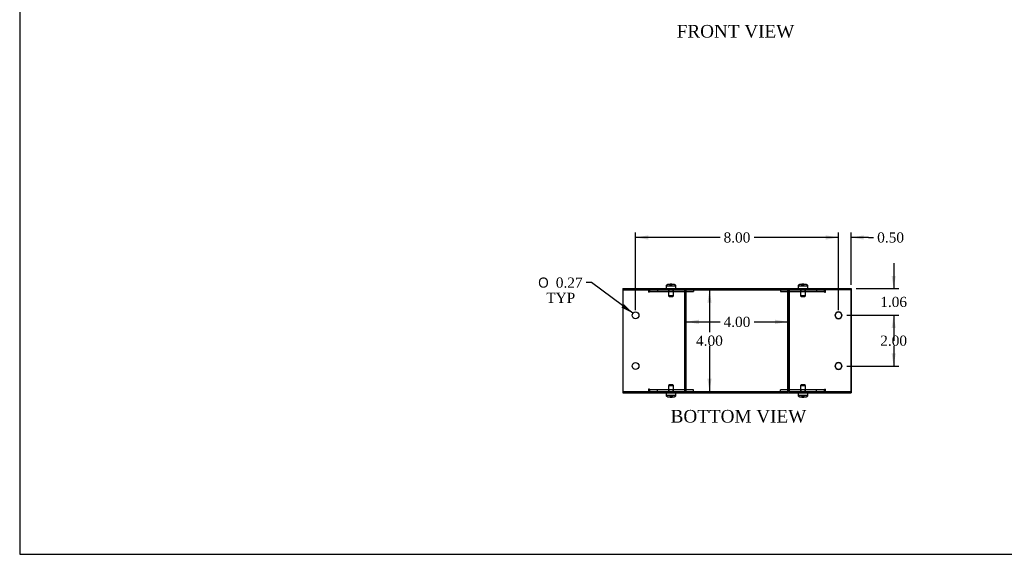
# Model space of a CAD drawing. Header units: inches. Extents: x 0.2 to 77.9, y -0.5 to 51.8.
# Tile 1 of 7: x 0.2 to 39.1, y 0.1 to 21.2. Entities that reach past the tile are written whole.
import ezdxf
from ezdxf.enums import TextEntityAlignment as Align
from ezdxf.lldxf.tags import DXFTag

# ---------------------------------------------------------------- set-up
doc = ezdxf.new("R2010")
doc.units = ezdxf.units.IN
doc.header["$MEASUREMENT"] = 0
for name, color, linetype in [('COM55579-2', 7, 'Continuous'), ('COM55580-2', 7, 'Continuous'), ('Default', 7, 'Continuous'), ('SCS19491', 7, 'Continuous')]:
    doc.layers.add(name, color=color, linetype=linetype)
doc.styles.add('SEACAD_Solid_Edge_ANSI1_Symbols', font='txt')
doc.styles.add('SEACAD_Times_New_Roman', font='times.ttf')
tags = doc.linetypes.add('HIDDEN2', pattern=[0.1875, 0.125, -0.0625]).pattern_tags.tags
tags[6:7] = [DXFTag(74, 4), DXFTag(75, 0), DXFTag(340, '0'), DXFTag(46, 0.0), DXFTag(50, 0.0), DXFTag(44, 0.0), DXFTag(45, 0.0)]
tags[4:5] = [DXFTag(74, 4), DXFTag(75, 0), DXFTag(340, '0'), DXFTag(46, 0.0), DXFTag(50, 0.0), DXFTag(44, 0.0), DXFTag(45, 0.0)]
doc.dimstyles.new('HAMMOND_(STH_-_66x44)', dxfattribs={"dimtxt": 0.4, "dimasz": 0.5, "dimexe": 0.2, "dimexo": 0.2, "dimgap": 0.1, "dimtad": 0, "dimtih": 1, "dimtoh": 1, "dimzin": 0, "dimdsep": 46, "dimtxsty": 'SEACAD_Times_New_Roman', "dimblk1": '_SE_FILLED', "dimblk2": '_SE_FILLED', "dimsah": 1, "dimcen": 0.2, "dimadec": 0, "dimazin": 0, "dimtfac": 0.8, "dimtofl": 0, "dimtmove": 0, "dimatfit": 3, "dimfxl": 1, "dimtolj": 1, "dimtzin": 0, "dimarcsym": 0})

# ---------------------------------------------------------------- blocks, each defined once
blk = doc.blocks.new('SE2')
at = {"layer": 'COM55579-2', "color": 7, "linetype": 'Continuous'}
for p, q in [((24.023, 10.558), (25.023, 10.558)), ((24.023, 10.558), (24.023, 10.501)), ((24.023, 10.501), (25.012, 10.501)), ((25.023, 10.558), (26.466, 10.558)), ((25.023, 10.558), (25.023, 10.501)), ((25.027, 10.501), (26.461, 10.501)), ((26.466, 10.558), (30.58, 10.558)), ((26.466, 10.558), (26.466, 10.501)), ((26.466, 10.501), (30.523, 10.501)), ((30.58, 10.558), (30.58, 10.501)), ((30.58, 10.558), (32.023, 10.558)), ((30.588, 10.501), (32.013, 10.501)), ((32.023, 10.558), (32.023, 10.501)), ((32.023, 10.558), (33.023, 10.558)), ((33.023, 10.558), (33.023, 10.501)), ((24.023, 6.501), (25.012, 6.501)), ((24.023, 6.501), (24.023, 6.444)), ((24.023, 6.444), (25.023, 6.444)), ((25.023, 6.501), (25.023, 6.444)), ((25.023, 6.444), (26.466, 6.444)), ((25.027, 6.501), (26.461, 6.501)), ((26.466, 6.501), (30.523, 6.501)), ((26.466, 6.501), (26.466, 6.444)), ((26.466, 6.444), (30.58, 6.444)), ((30.58, 6.501), (30.58, 6.444)), ((30.58, 6.444), (32.023, 6.444)), ((30.588, 6.501), (32.013, 6.501)), ((32.023, 6.501), (32.023, 6.444)), ((32.023, 6.444), (33.023, 6.444)), ((33.023, 6.501), (33.023, 6.444))]:
    blk.add_line(p, q, dxfattribs=at)
at = {"layer": 'COM55579-2', "color": 7, "linetype": 'HIDDEN2'}
for p, q in [((24.39, 10.558), (24.39, 10.501)), ((24.656, 10.501), (24.656, 10.558)), ((25.796, 10.558), (25.796, 10.501)), ((26.046, 10.501), (26.046, 10.558)), ((27.333, 10.558), (27.333, 10.501)), ((27.599, 10.501), (27.599, 10.558)), ((29.447, 10.558), (29.447, 10.501)), ((29.713, 10.501), (29.713, 10.558)), ((30.999, 10.558), (30.999, 10.501)), ((31.249, 10.501), (31.249, 10.558)), ((32.39, 10.558), (32.39, 10.501)), ((32.656, 10.501), (32.656, 10.558)), ((24.39, 6.501), (24.39, 6.444)), ((24.656, 6.444), (24.656, 6.501)), ((25.796, 6.501), (25.796, 6.444)), ((26.046, 6.444), (26.046, 6.501)), ((27.333, 6.501), (27.333, 6.444)), ((27.599, 6.444), (27.599, 6.501)), ((29.447, 6.501), (29.447, 6.444)), ((29.713, 6.444), (29.713, 6.501)), ((30.999, 6.501), (30.999, 6.444)), ((31.249, 6.444), (31.249, 6.501)), ((32.39, 6.501), (32.39, 6.444)), ((32.656, 6.444), (32.656, 6.501))]:
    blk.add_line(p, q, dxfattribs=at)
at = {"layer": 'COM55580-2', "color": 7, "linetype": 'Continuous'}
for p, q in [((25.012, 10.501), (24.023, 10.501)), ((24.023, 10.501), (24.023, 6.501)), ((25.027, 10.501), (25.012, 10.501)), ((25.032, 10.501), (25.032, 10.415)), ((25.072, 10.501), (25.072, 10.496)), ((26.457, 10.501), (26.457, 10.415)), ((26.465, 10.501), (26.461, 10.501)), ((26.465, 10.501), (26.466, 10.501)), ((26.465, 6.501), (26.465, 10.501)), ((26.522, 6.501), (26.522, 10.501)), ((26.81, 10.501), (26.81, 10.444)), ((30.235, 10.501), (30.235, 10.444)), ((30.523, 10.501), (30.523, 6.501)), ((30.58, 10.501), (30.523, 10.501)), ((30.58, 10.501), (30.58, 6.501)), ((30.588, 10.501), (30.58, 10.501)), ((30.588, 10.415), (30.588, 10.501)), ((31.973, 10.496), (31.973, 10.501)), ((32.034, 10.501), (32.013, 10.501)), ((32.013, 10.415), (32.013, 10.501)), ((33.023, 10.501), (32.034, 10.501)), ((33.023, 10.501), (33.023, 6.501)), ((33.023, 10.501), (33.023, 10.501)), ((33.023, 6.501), (33.023, 10.501)), ((25.032, 10.415), (25.032, 10.415)), ((26.457, 10.415), (26.457, 10.415)), ((26.522, 10.444), (26.81, 10.444)), ((30.235, 10.444), (30.523, 10.444)), ((30.588, 10.415), (30.588, 10.415)), ((32.013, 10.415), (32.013, 10.415)), ((24.023, 6.501), (25.012, 6.501)), ((25.012, 6.501), (25.027, 6.501)), ((25.032, 6.587), (25.032, 6.501)), ((25.032, 6.587), (25.032, 6.587)), ((25.072, 6.506), (25.072, 6.501)), ((26.457, 6.587), (26.457, 6.587)), ((26.457, 6.587), (26.457, 6.501)), ((26.461, 6.501), (26.465, 6.501)), ((26.465, 6.501), (26.466, 6.501)), ((26.81, 6.558), (26.522, 6.558)), ((26.81, 6.501), (26.81, 6.558)), ((30.523, 6.558), (30.235, 6.558)), ((30.235, 6.501), (30.235, 6.558)), ((30.58, 6.501), (30.523, 6.501)), ((30.58, 6.501), (30.588, 6.501)), ((30.588, 6.501), (30.588, 6.587)), ((30.588, 6.587), (30.588, 6.587)), ((31.973, 6.501), (31.973, 6.506)), ((32.013, 6.501), (32.013, 6.587)), ((32.013, 6.587), (32.013, 6.587)), ((32.013, 6.501), (32.034, 6.501)), ((32.034, 6.501), (33.023, 6.501)), ((33.023, 6.501), (33.023, 6.501))]:
    blk.add_line(p, q, dxfattribs=at)
at = {"layer": 'COM55580-2', "color": 7, "linetype": 'HIDDEN2'}
for p, q in [((25.072, 10.496), (25.072, 10.415)), ((25.386, 10.501), (25.386, 10.444)), ((25.836, 10.501), (25.836, 10.444)), ((26.006, 10.444), (26.006, 10.501)), ((26.497, 10.501), (26.497, 10.415)), ((30.236, 10.501), (30.236, 10.444)), ((30.524, 6.501), (30.524, 10.501)), ((30.548, 10.415), (30.548, 10.501)), ((30.549, 10.415), (30.549, 10.501)), ((30.581, 6.501), (30.581, 10.501)), ((30.589, 10.415), (30.589, 10.501)), ((31.039, 10.501), (31.039, 10.444)), ((31.04, 10.501), (31.04, 10.444)), ((31.209, 10.444), (31.209, 10.501)), ((31.21, 10.444), (31.21, 10.501)), ((31.66, 10.501), (31.66, 10.444)), ((31.66, 10.501), (31.66, 10.444)), ((31.973, 10.415), (31.973, 10.496)), ((31.974, 10.415), (31.974, 10.501)), ((32.014, 10.415), (32.014, 10.501)), ((25.073, 10.415), (25.032, 10.415)), ((25.093, 10.444), (26.518, 10.444)), ((26.497, 10.415), (26.457, 10.415)), ((26.518, 10.444), (26.522, 10.444)), ((30.523, 10.444), (30.528, 10.444)), ((30.528, 10.444), (31.952, 10.444)), ((30.548, 10.415), (30.588, 10.415)), ((30.588, 10.415), (30.589, 10.415)), ((31.952, 10.444), (31.953, 10.444)), ((31.973, 10.415), (32.013, 10.415)), ((32.013, 10.415), (32.014, 10.415)), ((26.522, 9.634), (26.465, 9.634)), ((26.465, 9.368), (26.522, 9.368)), ((30.58, 9.634), (30.523, 9.634)), ((30.523, 9.368), (30.58, 9.368)), ((30.581, 9.634), (30.58, 9.634)), ((30.58, 9.368), (30.581, 9.368)), ((26.522, 7.634), (26.465, 7.634)), ((30.58, 7.634), (30.523, 7.634)), ((30.581, 7.634), (30.58, 7.634)), ((26.465, 7.368), (26.522, 7.368)), ((30.523, 7.368), (30.58, 7.368)), ((30.58, 7.368), (30.581, 7.368)), ((25.073, 6.587), (25.032, 6.587)), ((25.072, 6.587), (25.072, 6.506)), ((26.518, 6.558), (25.093, 6.558)), ((25.386, 6.501), (25.386, 6.558)), ((25.836, 6.558), (25.836, 6.501)), ((26.006, 6.501), (26.006, 6.558)), ((26.497, 6.587), (26.457, 6.587)), ((26.497, 6.587), (26.497, 6.501)), ((26.522, 6.558), (26.518, 6.558)), ((30.236, 6.501), (30.236, 6.558)), ((30.528, 6.558), (30.523, 6.558)), ((31.952, 6.558), (30.528, 6.558)), ((30.548, 6.501), (30.548, 6.587)), ((30.548, 6.587), (30.588, 6.587)), ((30.549, 6.501), (30.549, 6.587)), ((30.588, 6.587), (30.589, 6.587)), ((30.589, 6.501), (30.589, 6.587)), ((31.039, 6.558), (31.039, 6.501)), ((31.04, 6.558), (31.04, 6.501)), ((31.209, 6.501), (31.209, 6.558)), ((31.21, 6.501), (31.21, 6.558)), ((31.66, 6.501), (31.66, 6.558)), ((31.66, 6.501), (31.66, 6.558)), ((31.953, 6.558), (31.952, 6.558)), ((31.973, 6.506), (31.973, 6.587)), ((31.973, 6.587), (32.013, 6.587)), ((31.974, 6.501), (31.974, 6.587)), ((32.013, 6.587), (32.014, 6.587)), ((32.014, 6.501), (32.014, 6.587))]:
    blk.add_line(p, q, dxfattribs=at)
at = {"layer": 'COM55580-2', "color": 7, "linetype": 'Continuous'}
for centre in [(24.523, 9.501), (32.523, 9.501), (24.523, 7.501), (32.523, 7.501)]:
    blk.add_circle(centre, 0.133, dxfattribs=at)
for centre in [(32.523, 9.501), (32.523, 7.501)]:
    blk.add_arc(centre, 0.133, 90.164, 269.836, dxfattribs=at)
at = {"layer": 'COM55580-2', "color": 7, "linetype": 'HIDDEN2'}
for centre, start, end in [((32.523, 9.501), 0, 90.164), ((32.523, 9.501), 269.836, 0), ((32.523, 7.501), 0, 90.164), ((32.523, 7.501), 269.836, 0)]:
    blk.add_arc(centre, 0.133, start, end, dxfattribs=at)
at = {"layer": 'COM55580-2', "color": 7, "linetype": 'Continuous'}
for centre, major_axis, start_param, end_param in [((25.093, 10.415), (0, -0.086), 3.141593, 4.712389), ((31.952, 10.415), (0, 0.086), 4.712389, 6.283185), ((31.953, 10.415), (0, -0.086), 2.809945, 3.141593), ((26.518, 10.415), (0, 0.086), 1.528001, 1.570796), ((30.528, 10.415), (0, -0.086), 1.570796, 1.613592), ((25.093, 6.587), (0, -0.086), 4.712389, 6.283185), ((26.518, 6.587), (0, 0.086), 1.570796, 1.613592), ((30.528, 6.587), (0, -0.086), 1.528001, 1.570796), ((31.952, 6.587), (0, 0.086), 3.141593, 4.712389), ((31.953, 6.587), (0, -0.086), 0, 0.331648)]:
    blk.add_ellipse(centre, major_axis=major_axis, ratio=0.707107, start_param=start_param, end_param=end_param, dxfattribs=at)
at = {"layer": 'COM55580-2', "color": 7, "linetype": 'HIDDEN2'}
for centre, major_axis, start_param, end_param in [((26.518, 10.415), (0, 0.086), 0, 1.528001), ((30.528, 10.415), (0, 0.086), 4.712389, 6.283185), ((30.528, 10.415), (0, -0.086), 1.613592, 3.141593), ((31.953, 10.415), (0, -0.086), 1.570796, 2.809945), ((25.093, 10.415), (0, -0.029), 3.141593, 4.712389), ((26.518, 10.415), (0, 0.029), 0, 1.570796), ((30.528, 10.415), (0, 0.029), 4.712389, 6.283185), ((30.528, 10.415), (0, -0.029), 1.570796, 3.141593), ((31.952, 10.415), (0, 0.029), 4.712389, 6.283185), ((31.953, 10.415), (0, -0.029), 1.570796, 3.141593), ((25.093, 6.587), (0, -0.029), 4.712389, 6.283185), ((26.518, 6.587), (0, 0.086), 1.613592, 3.141593), ((26.518, 6.587), (0, 0.029), 1.570796, 3.141593), ((30.528, 6.587), (0, 0.086), 3.141593, 4.712389), ((30.528, 6.587), (0, 0.029), 3.141593, 4.712389), ((30.528, 6.587), (0, -0.029), 0, 1.570796), ((30.528, 6.587), (0, -0.086), 0, 1.528001), ((31.952, 6.587), (0, 0.029), 3.141593, 4.712389), ((31.953, 6.587), (0, -0.029), 0, 1.570796), ((31.953, 6.587), (0, -0.086), 0.331648, 1.570796)]:
    blk.add_ellipse(centre, major_axis=major_axis, ratio=0.707107, start_param=start_param, end_param=end_param, dxfattribs=at)
at = {"layer": 'SCS19491', "color": 7, "linetype": 'Continuous'}
for p, q in [((25.733, 10.643), (25.733, 10.583)), ((25.737, 10.658), (25.735, 10.658)), ((25.828, 10.733), (25.89, 10.733)), ((25.891, 10.729), (25.951, 10.73)), ((25.945, 10.733), (25.942, 10.733)), ((25.947, 10.733), (25.945, 10.733)), ((25.945, 10.733), (25.945, 10.73)), ((25.95, 10.733), (25.947, 10.733)), ((25.947, 10.73), (25.947, 10.733)), ((25.95, 10.733), (26.014, 10.733)), ((25.951, 10.73), (25.95, 10.733)), ((26.105, 10.658), (26.107, 10.658)), ((26.108, 10.583), (26.108, 10.643)), ((30.937, 10.643), (30.937, 10.583)), ((30.941, 10.658), (30.938, 10.658)), ((31.032, 10.733), (31.093, 10.733)), ((31.094, 10.729), (31.154, 10.73)), ((31.148, 10.733), (31.146, 10.733)), ((31.151, 10.733), (31.148, 10.733)), ((31.148, 10.733), (31.148, 10.73)), ((31.153, 10.733), (31.151, 10.733)), ((31.151, 10.73), (31.151, 10.733)), ((31.153, 10.733), (31.217, 10.733)), ((31.154, 10.73), (31.153, 10.733)), ((31.308, 10.658), (31.311, 10.658)), ((31.312, 10.583), (31.312, 10.643)), ((25.733, 6.419), (25.733, 6.359)), ((25.737, 6.344), (25.735, 6.344)), ((25.892, 6.269), (25.828, 6.269)), ((25.951, 6.274), (25.891, 6.273)), ((25.891, 6.273), (25.892, 6.269)), ((25.892, 6.269), (25.895, 6.269)), ((25.895, 6.273), (25.895, 6.269)), ((25.895, 6.269), (25.897, 6.269)), ((25.897, 6.269), (25.897, 6.273)), ((25.897, 6.269), (25.899, 6.269)), ((26.014, 6.269), (25.952, 6.269)), ((26.105, 6.344), (26.107, 6.344)), ((26.108, 6.359), (26.108, 6.419)), ((30.937, 6.419), (30.937, 6.359)), ((30.941, 6.344), (30.938, 6.344)), ((31.095, 6.269), (31.032, 6.269)), ((31.154, 6.274), (31.094, 6.273)), ((31.094, 6.273), (31.095, 6.269)), ((31.095, 6.269), (31.098, 6.269)), ((31.098, 6.273), (31.098, 6.269)), ((31.098, 6.269), (31.1, 6.269)), ((31.1, 6.269), (31.1, 6.273)), ((31.1, 6.269), (31.103, 6.269)), ((31.156, 6.269), (31.146, 6.269)), ((31.217, 6.269), (31.156, 6.269)), ((31.308, 6.344), (31.311, 6.344)), ((31.312, 6.359), (31.312, 6.419))]:
    blk.add_line(p, q, dxfattribs=at)
at = {"layer": 'SCS19491', "color": 7, "linetype": 'HIDDEN2'}
for p, q in [((25.737, 10.658), (25.887, 10.658)), ((25.826, 10.558), (25.826, 10.276)), ((25.881, 10.728), (25.883, 10.733)), ((25.941, 10.729), (25.881, 10.728)), ((25.881, 10.658), (25.881, 10.728)), ((25.885, 10.658), (25.885, 10.733)), ((25.887, 10.733), (25.887, 10.658)), ((25.887, 10.658), (25.891, 10.658)), ((25.891, 10.658), (25.891, 10.729)), ((25.891, 10.658), (25.951, 10.658)), ((25.941, 10.658), (25.941, 10.729)), ((25.945, 10.73), (25.945, 10.658)), ((25.947, 10.658), (25.947, 10.73)), ((25.951, 10.658), (25.951, 10.73)), ((25.951, 10.658), (26.105, 10.658)), ((26.016, 10.276), (26.016, 10.558)), ((30.941, 10.658), (31.091, 10.658)), ((31.029, 10.558), (31.029, 10.276)), ((31.085, 10.728), (31.086, 10.733)), ((31.145, 10.729), (31.085, 10.728)), ((31.085, 10.658), (31.085, 10.728)), ((31.088, 10.658), (31.088, 10.733)), ((31.091, 10.733), (31.091, 10.658)), ((31.091, 10.658), (31.094, 10.658)), ((31.094, 10.658), (31.094, 10.729)), ((31.094, 10.658), (31.154, 10.658)), ((31.145, 10.658), (31.145, 10.729)), ((31.148, 10.73), (31.148, 10.658)), ((31.151, 10.658), (31.151, 10.73)), ((31.154, 10.658), (31.154, 10.73)), ((31.154, 10.658), (31.308, 10.658)), ((31.219, 10.276), (31.219, 10.558)), ((26.016, 10.276), (25.826, 10.276)), ((25.826, 10.276), (25.856, 10.246)), ((25.856, 10.246), (25.986, 10.246)), ((25.986, 10.246), (26.016, 10.276)), ((31.219, 10.276), (31.029, 10.276)), ((31.029, 10.276), (31.059, 10.246)), ((31.059, 10.246), (31.189, 10.246)), ((31.189, 10.246), (31.219, 10.276)), ((25.856, 6.757), (25.826, 6.727)), ((25.826, 6.727), (26.016, 6.727)), ((25.826, 6.727), (25.826, 6.444)), ((25.986, 6.757), (25.856, 6.757)), ((26.016, 6.727), (25.986, 6.757)), ((26.016, 6.444), (26.016, 6.727)), ((31.059, 6.757), (31.029, 6.727)), ((31.029, 6.727), (31.219, 6.727)), ((31.029, 6.727), (31.029, 6.444)), ((31.189, 6.757), (31.059, 6.757)), ((31.219, 6.727), (31.189, 6.757)), ((31.219, 6.444), (31.219, 6.727)), ((25.891, 6.344), (25.737, 6.344)), ((25.951, 6.344), (25.891, 6.344)), ((25.891, 6.344), (25.891, 6.273)), ((25.895, 6.344), (25.895, 6.273)), ((25.897, 6.273), (25.897, 6.344)), ((25.901, 6.344), (25.901, 6.274)), ((25.901, 6.274), (25.961, 6.275)), ((25.955, 6.344), (25.951, 6.344)), ((25.951, 6.344), (25.951, 6.274)), ((26.105, 6.344), (25.955, 6.344)), ((25.955, 6.269), (25.955, 6.344)), ((25.957, 6.344), (25.957, 6.269)), ((25.961, 6.275), (25.959, 6.269)), ((25.961, 6.344), (25.961, 6.275)), ((31.094, 6.344), (30.941, 6.344)), ((31.085, 6.344), (31.085, 6.275)), ((31.145, 6.274), (31.085, 6.275)), ((31.085, 6.275), (31.086, 6.269)), ((31.088, 6.344), (31.088, 6.269)), ((31.091, 6.269), (31.091, 6.344)), ((31.154, 6.344), (31.094, 6.344)), ((31.094, 6.344), (31.094, 6.273)), ((31.098, 6.344), (31.098, 6.273)), ((31.1, 6.273), (31.1, 6.344)), ((31.104, 6.344), (31.104, 6.274)), ((31.104, 6.274), (31.164, 6.275)), ((31.145, 6.344), (31.145, 6.274)), ((31.148, 6.269), (31.148, 6.344)), ((31.151, 6.344), (31.151, 6.269)), ((31.154, 6.273), (31.153, 6.269)), ((31.158, 6.344), (31.154, 6.344)), ((31.154, 6.344), (31.154, 6.274)), ((31.154, 6.274), (31.154, 6.273)), ((31.308, 6.344), (31.158, 6.344)), ((31.158, 6.269), (31.158, 6.344)), ((31.16, 6.344), (31.16, 6.269)), ((31.164, 6.275), (31.163, 6.269)), ((31.164, 6.344), (31.164, 6.275))]:
    blk.add_line(p, q, dxfattribs=at)
at = {"layer": 'SCS19491', "color": 7, "linetype": 'Continuous'}
for centre, radius, start, end in [((25.823, 10.643), 0.09, 170.4059, 180), ((25.758, 10.583), 0.025, 180, 270), ((26.083, 10.583), 0.025, 270, 0), ((26.018, 10.643), 0.09, 0, 9.5941), ((31.027, 10.643), 0.09, 170.4059, 180), ((30.962, 10.583), 0.025, 180, 270), ((31.287, 10.583), 0.025, 270, 0), ((31.222, 10.643), 0.09, 0, 9.5941), ((25.758, 6.419), 0.025, 90, 180), ((25.823, 6.359), 0.09, 180, 189.5941), ((26.083, 6.419), 0.025, 0, 90), ((26.018, 6.359), 0.09, 350.4059, 0), ((30.962, 6.419), 0.025, 90, 180), ((31.027, 6.359), 0.09, 180, 189.5941), ((31.287, 6.419), 0.025, 0, 90), ((31.222, 6.359), 0.09, 350.4059, 0)]:
    blk.add_arc(centre, radius, start, end, dxfattribs=at)
for points in [[(25.737, 10.658), (25.738, 10.664), (25.739, 10.669), (25.743, 10.679), (25.745, 10.684), (25.751, 10.693), (25.754, 10.697), (25.761, 10.705), (25.765, 10.709), (25.773, 10.716), (25.777, 10.719), (25.787, 10.724), (25.792, 10.726), (25.802, 10.73), (25.807, 10.731), (25.818, 10.733), (25.823, 10.733), (25.828, 10.733)], [(26.014, 10.733), (26.019, 10.733), (26.024, 10.733), (26.035, 10.731), (26.04, 10.73), (26.05, 10.726), (26.055, 10.724), (26.065, 10.719), (26.069, 10.716), (26.077, 10.709), (26.081, 10.705), (26.088, 10.697), (26.091, 10.693), (26.097, 10.684), (26.099, 10.679), (26.103, 10.669), (26.104, 10.664), (26.105, 10.658)], [(30.941, 10.658), (30.941, 10.664), (30.943, 10.669), (30.947, 10.679), (30.949, 10.684), (30.954, 10.693), (30.957, 10.697), (30.964, 10.705), (30.968, 10.709), (30.976, 10.716), (30.981, 10.719), (30.99, 10.724), (30.995, 10.726), (31.005, 10.73), (31.01, 10.731), (31.021, 10.733), (31.026, 10.733), (31.032, 10.733)], [(31.217, 10.733), (31.223, 10.733), (31.228, 10.733), (31.238, 10.731), (31.244, 10.73), (31.254, 10.726), (31.259, 10.724), (31.268, 10.719), (31.272, 10.716), (31.281, 10.709), (31.285, 10.705), (31.291, 10.697), (31.295, 10.693), (31.3, 10.684), (31.302, 10.679), (31.306, 10.669), (31.307, 10.664), (31.308, 10.658)], [(25.828, 6.269), (25.823, 6.269), (25.817, 6.27), (25.807, 6.272), (25.802, 6.273), (25.792, 6.276), (25.787, 6.279), (25.777, 6.284), (25.773, 6.287), (25.765, 6.293), (25.761, 6.297), (25.754, 6.305), (25.751, 6.31), (25.745, 6.319), (25.743, 6.324), (25.739, 6.334), (25.738, 6.339), (25.737, 6.344)], [(26.105, 6.344), (26.104, 6.339), (26.102, 6.334), (26.099, 6.324), (26.097, 6.319), (26.091, 6.31), (26.088, 6.305), (26.081, 6.297), (26.077, 6.294), (26.069, 6.287), (26.064, 6.284), (26.055, 6.279), (26.05, 6.276), (26.04, 6.273), (26.035, 6.272), (26.024, 6.27), (26.019, 6.269), (26.014, 6.269)], [(31.032, 6.269), (31.026, 6.269), (31.021, 6.27), (31.01, 6.272), (31.005, 6.273), (30.995, 6.276), (30.99, 6.279), (30.981, 6.284), (30.976, 6.287), (30.968, 6.293), (30.964, 6.297), (30.957, 6.305), (30.954, 6.31), (30.949, 6.319), (30.947, 6.324), (30.943, 6.334), (30.941, 6.339), (30.941, 6.344)], [(31.308, 6.344), (31.307, 6.339), (31.306, 6.334), (31.302, 6.324), (31.3, 6.319), (31.295, 6.31), (31.291, 6.305), (31.284, 6.297), (31.281, 6.294), (31.272, 6.287), (31.268, 6.284), (31.259, 6.279), (31.254, 6.276), (31.244, 6.273), (31.238, 6.272), (31.228, 6.27), (31.223, 6.269), (31.217, 6.269)]]:
    blk.add_open_spline(points, degree=3, knots=[0, 0, 0, 0, 0.125, 0.125, 0.25, 0.25, 0.375, 0.375, 0.5, 0.5, 0.625, 0.625, 0.75, 0.75, 0.875, 0.875, 1, 1, 1, 1], dxfattribs=at)
for points in [[(25.89, 10.733), (25.89, 10.733), (25.891, 10.732), (25.891, 10.729)], [(25.942, 10.733), (25.942, 10.733), (25.942, 10.732), (25.941, 10.729)], [(31.093, 10.733), (31.094, 10.733), (31.094, 10.732), (31.094, 10.729)], [(31.146, 10.733), (31.146, 10.733), (31.145, 10.732), (31.145, 10.729)], [(25.899, 6.269), (25.9, 6.269), (25.9, 6.271), (25.901, 6.274)], [(25.952, 6.269), (25.952, 6.269), (25.951, 6.271), (25.951, 6.274)], [(31.103, 6.269), (31.103, 6.269), (31.104, 6.271), (31.104, 6.274)], [(31.146, 6.269), (31.146, 6.269), (31.145, 6.271), (31.145, 6.274)], [(31.156, 6.269), (31.155, 6.269), (31.155, 6.271), (31.154, 6.274)]]:
    blk.add_open_spline(points, degree=3, dxfattribs=at)
at = {"layer": 'SCS19491', "color": 7, "linetype": 'HIDDEN2'}
blk.add_open_spline([(31.093, 6.269), (31.094, 6.269), (31.094, 6.271), (31.094, 6.274)], degree=3, dxfattribs=at)
blk = doc.blocks.new('DMBLK7490')
at = {"layer": 'Default', "linetype": 'Continuous', "transparency": 16777216}
for points in [[(32.023, 12.656), (32.023, 12.489), (32.523, 12.572)], [(33.523, 12.656), (33.023, 12.572), (33.523, 12.489)]]:
    blk.add_hatch(color=7, dxfattribs=at).paths.add_polyline_path(points)
at = {"layer": 'Default', "color": 7, "linetype": 'Continuous', "transparency": 16777216}
for p, q in [((32.523, 12.572), (31.523, 12.572)), ((32.523, 9.701), (32.523, 12.772)), ((33.023, 10.701), (33.023, 12.772)), ((33.71, 12.572), (33.023, 12.572)), ((33.71, 12.572), (33.91, 12.572))]:
    blk.add_line(p, q, dxfattribs=at)
at = {"layer": 'Default', "color": 7, "linetype": 'Continuous', "transparency": 16777216, "style": 'SEACAD_Times_New_Roman'}
blk.add_text('0.50', height=0.4, dxfattribs=at).set_placement((34.05, 12.772), align=Align.TOP_LEFT)
blk = doc.blocks.new('_SE_FILLED')
at = {"color": 0}
blk.add_line((0, 0), (-1, 0), dxfattribs=at)
blk.add_solid([(0, 0), (-1, -0.1665), (-1, 0.1665), (0, 0)], dxfattribs=at)
blk = doc.blocks.new('DMBLK7491')
at = {"layer": 'Default', "linetype": 'Continuous', "transparency": 16777216}
for points in [[(25.023, 12.656), (24.523, 12.572), (25.023, 12.489)], [(32.023, 12.656), (32.023, 12.489), (32.523, 12.572)]]:
    blk.add_hatch(color=7, dxfattribs=at).paths.add_polyline_path(points)
at = {"layer": 'Default', "color": 7, "linetype": 'Continuous', "transparency": 16777216}
for p, q in [((24.523, 9.701), (24.523, 12.772)), ((27.852, 12.572), (24.523, 12.572)), ((32.523, 12.572), (29.194, 12.572)), ((32.523, 9.701), (32.523, 12.772))]:
    blk.add_line(p, q, dxfattribs=at)
at = {"layer": 'Default', "color": 7, "linetype": 'Continuous', "transparency": 16777216, "style": 'SEACAD_Times_New_Roman'}
blk.add_text('8.00', height=0.4, dxfattribs=at).set_placement((27.992, 12.772), align=Align.TOP_LEFT)
blk = doc.blocks.new('DMBLK7492')
at = {"layer": 'Default', "linetype": 'Continuous', "transparency": 16777216}
for points in [[(34.784, 11.058), (34.618, 11.058), (34.701, 10.558)], [(34.784, 9.001), (34.701, 9.501), (34.618, 9.001)]]:
    blk.add_hatch(color=7, dxfattribs=at).paths.add_polyline_path(points)
at = {"layer": 'Default', "color": 7, "linetype": 'Continuous', "transparency": 16777216}
for p, q in [((34.701, 11.558), (34.701, 10.558)), ((33.223, 10.558), (34.901, 10.558)), ((32.856, 9.501), (34.901, 9.501)), ((34.701, 9.501), (34.701, 8.501))]:
    blk.add_line(p, q, dxfattribs=at)
at = {"layer": 'Default', "color": 7, "linetype": 'Continuous', "transparency": 16777216, "style": 'SEACAD_Times_New_Roman'}
blk.add_text('1.06', height=0.4, dxfattribs=at).set_placement((34.17, 10.23), align=Align.TOP_LEFT)
blk = doc.blocks.new('DMBLK7493')
at = {"layer": 'Default', "linetype": 'Continuous', "transparency": 16777216}
for points in [[(34.784, 9.001), (34.701, 9.501), (34.618, 9.001)], [(34.784, 8.001), (34.618, 8.001), (34.701, 7.501)]]:
    blk.add_hatch(color=7, dxfattribs=at).paths.add_polyline_path(points)
at = {"layer": 'Default', "color": 7, "linetype": 'Continuous', "transparency": 16777216}
for p, q in [((32.856, 9.501), (34.901, 9.501)), ((34.701, 9.501), (34.701, 8.841)), ((34.701, 8.301), (34.701, 7.501)), ((32.856, 7.501), (34.901, 7.501))]:
    blk.add_line(p, q, dxfattribs=at)
at = {"layer": 'Default', "color": 7, "linetype": 'Continuous', "transparency": 16777216, "style": 'SEACAD_Times_New_Roman'}
blk.add_text('2.00', height=0.4, dxfattribs=at).set_placement((34.17, 8.701), align=Align.TOP_LEFT)
blk = doc.blocks.new('DMBLK7494')
at = {"layer": 'Default', "linetype": 'Continuous', "transparency": 16777216}
blk.add_hatch(color=7, dxfattribs=at).paths.add_polyline_path([(23.964, 9.811), (24.416, 9.58), (24.064, 9.945)])
at = {"layer": 'Default', "color": 7, "linetype": 'Continuous', "transparency": 16777216}
for p, q in [((22.779, 10.792), (22.579, 10.792)), ((24.416, 9.58), (22.779, 10.792))]:
    blk.add_line(p, q, dxfattribs=at)
for s, style, p in [('O', 'SEACAD_Solid_Edge_ANSI1_Symbols', (20.682, 10.992)), ('0.27', 'SEACAD_Times_New_Roman', (21.378, 10.992)), ('TYP', 'SEACAD_Times_New_Roman', (21.001, 10.392))]:
    blk.add_text(s, height=0.4, dxfattribs=dict(at, style=style)).set_placement(p, align=Align.TOP_LEFT)
blk = doc.blocks.new('DMBLK7499')
at = {"layer": 'Default', "linetype": 'Continuous', "transparency": 16777216}
for points in [[(27.354, 10.001), (27.521, 10.001), (27.438, 10.501)], [(27.354, 7.001), (27.438, 6.501), (27.521, 7.001)]]:
    blk.add_hatch(color=7, dxfattribs=at).paths.add_polyline_path(points)
at = {"layer": 'Default', "color": 7, "linetype": 'Continuous', "transparency": 16777216}
for p, q in [((27.438, 10.501), (27.438, 8.841)), ((27.438, 8.301), (27.438, 6.501))]:
    blk.add_line(p, q, dxfattribs=at)
at = {"layer": 'Default', "color": 7, "linetype": 'Continuous', "transparency": 16777216, "style": 'SEACAD_Times_New_Roman'}
blk.add_text('4.00', height=0.4, dxfattribs=at).set_placement((26.907, 8.701), align=Align.TOP_LEFT)
blk = doc.blocks.new('DMBLK7500')
at = {"layer": 'Default', "linetype": 'Continuous', "transparency": 16777216}
for points in [[(27.022, 9.16), (27.022, 9.327), (26.522, 9.243)], [(30.024, 9.16), (30.524, 9.243), (30.024, 9.327)]]:
    blk.add_hatch(color=7, dxfattribs=at).paths.add_polyline_path(points)
at = {"layer": 'Default', "color": 7, "linetype": 'Continuous', "transparency": 16777216}
for p, q in [((26.522, 9.243), (27.852, 9.243)), ((29.194, 9.243), (30.524, 9.243))]:
    blk.add_line(p, q, dxfattribs=at)
at = {"layer": 'Default', "color": 7, "linetype": 'Continuous', "transparency": 16777216, "style": 'SEACAD_Times_New_Roman'}
blk.add_text('4.00', height=0.4, dxfattribs=at).set_placement((27.992, 9.443), align=Align.TOP_LEFT)
blk = doc.blocks.new('BORDER')
at = {"layer": 'Default', "color": 7, "linetype": 'Continuous'}
for p, q in [((-41.86, 27.86), (-41.86, 0)), ((-41.86, 0), (0, 0))]:
    blk.add_line(p, q, dxfattribs=at)

msp = doc.modelspace()

# ---------------------------------------------------------------- block references
at = {"layer": 'Default', "color": 7, "xscale": 1.855, "yscale": 1.855, "zscale": 1.855}
msp.add_blockref('BORDER', (77.888, 0.072), dxfattribs=at)
at = {"layer": 'Default'}
msp.add_blockref('SE2', (0, 0), dxfattribs=at)

# ---------------------------------------------------------------- texts
at = {"layer": 'Default', "color": 7, "linetype": 'Continuous', "style": 'SEACAD_Times_New_Roman'}
for s, p in [('FRONT VIEW', (26.146, 20.957)), ('BOTTOM VIEW', (25.905, 5.769))]:
    msp.add_text(s, height=0.5, dxfattribs=at).set_placement(p, align=Align.TOP_LEFT)

# ---------------------------------------------------------------- dimensions: what is measured, and where the dimension line sits
at = {"layer": 'Default', "color": 7, "linetype": 'Continuous'}
dim = msp.add_linear_dim(base=(24.523, 12.572), p1=(32.523, 9.501), p2=(24.523, 9.501), text='\\A1;<>', dimstyle='HAMMOND_(STH_-_66x44)', dxfattribs=at)
dim.commit()
dim.dimension.update_dxf_attribs({"geometry": 'DMBLK7491', "text_midpoint": (28.523, 12.572), "dimtype": 160})
dim = msp.add_linear_dim(base=(32.523, 12.572), p1=(33.023, 10.501), p2=(32.523, 9.501), text='\\A1;<>', dimstyle='HAMMOND_(STH_-_66x44)', override={"dimtmove": 1}, dxfattribs=at)
dim.commit()
dim.dimension.update_dxf_attribs({"geometry": 'DMBLK7490', "text_midpoint": (33.91, 12.572), "dimtype": 160})
for base, p1, p2, angle, picture, middle, dimtype in [((34.701, 9.501), (33.023, 10.558), (32.656, 9.501), 90, 'DMBLK7492', (34.701, 10.03), 160), ((26.522, 9.243), (26.522, 10.501), (30.524, 10.501), 0, 'DMBLK7500', (28.523, 9.243), 161), ((27.438, 10.501), (30.58, 10.501), (30.58, 6.501), 270, 'DMBLK7499', (27.438, 8.501), 161), ((34.701, 9.501), (32.656, 9.501), (32.656, 7.501), 270, 'DMBLK7493', (34.701, 8.501), 161)]:
    dim = msp.add_linear_dim(base=base, p1=p1, p2=p2, angle=angle, text='\\A1;<>', dimstyle='HAMMOND_(STH_-_66x44)', dxfattribs=at)
    dim.commit()
    dim.dimension.update_dxf_attribs({"geometry": picture, "text_midpoint": middle, "dimtype": dimtype})
dim = msp.add_diameter_dim_2p(p1=(24.63, 9.422), p2=(24.416, 9.58), text='\\A1;<>\\PTYP', dimstyle='HAMMOND_(STH_-_66x44)', dxfattribs=at)
dim.commit()
dim.dimension.update_dxf_attribs({"geometry": 'DMBLK7494', "text_midpoint": (22.579, 10.792), "dimtype": 163})

doc.saveas('drawing.dxf')
